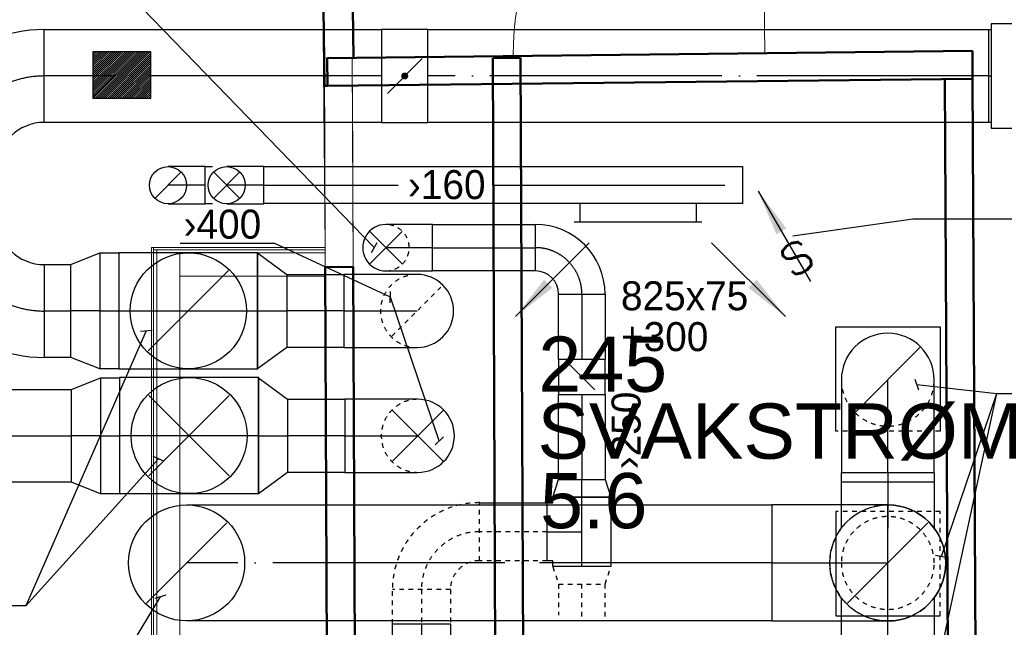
# Model space of a CAD drawing. Header units: millimetres. Extents: x 0 to 83478, y 0 to 53008.
# Tile 50 of 83: x 40075 to 44317, y 10130 to 12749. Entities that reach past the tile are written whole.
import ezdxf
from ezdxf.enums import TextEntityAlignment as Align

# ---------------------------------------------------------------- set-up
doc = ezdxf.new("R2010")
doc.units = ezdxf.units.MM
doc.header["$LTSCALE"] = 50
doc.header["$MEASUREMENT"] = 0
doc.header["$PDMODE"] = 1
doc.linetypes.add('2V-CENT', pattern=[23, 20, -1.5, 0, -1.5])
doc.linetypes.add('V-GOMD', pattern=[0.8, 0.4, -0.4])
doc.layers.get('0').update_dxf_attribs({"linetype": 'CONTINUOUS'})
for name, color, linetype in [('20602A200D001$0$832 Rominfo', 7, 'CONTINUOUS'), ('V060-', 3, 'CONTINUOUS'), ('V061-', 1, 'CONTINUOUS'), ('V070-', 3, 'CONTINUOUS'), ('V071-', 1, 'CONTINUOUS')]:
    doc.layers.add(name, color=color, linetype=linetype)
for name, color, linetype, lineweight in [('20602A200D001$0$A-DOOR', 31, 'CONTINUOUS', 13), ('20602A200D001$0$A-GENM', 13, 'CONTINUOUS', 9), ('20602A200D001$0$A-WALL', 7, 'CONTINUOUS', 13)]:
    doc.layers.add(name, color=color, linetype=linetype, lineweight=lineweight)
doc.styles.add('20602A200D001$0$Arial', font='arial.ttf', dxfattribs={"height": 238.125})
doc.styles.add('FISO', font='fiso')
doc.styles.add('ISO', font='ISO')
doc.styles.add('SIMPLEX', font='SIMPLEX')

# ---------------------------------------------------------------- blocks, each defined once
blk = doc.blocks.new('FLC90', base_point=(0, 5))
at = {"color": 1}
blk.add_line((-0.3462, 4.6538), (0.3462, 5.3462), dxfattribs=at)
blk = doc.blocks.new('C90', base_point=(16233, 22618))
at = {"color": 0, "linetype": 'ByBlock'}
blk.add_circle((16233, 22618), 0.5, dxfattribs=at)
blk = doc.blocks.new('TLC90', base_point=(0, 4))
at = {"color": 1}
for p, q in [((-0.3462, 4.3462), (0.3462, 3.6538)), ((-0.3462, 3.6538), (0.3462, 4.3462))]:
    blk.add_line(p, q, dxfattribs=at)
blk = doc.blocks.new('CTXK_A', base_point=(16255, 22602.5))
at = {"color": 0, "linetype": 'ByBlock'}
blk.add_line((16255.5, 22602.5), (16255, 22602.5), dxfattribs=at)
blk = doc.blocks.new('KTXK_A', base_point=(16255, 22602.5))
at = {"color": 0, "linetype": 'ByBlock'}
for p, q in [((16255, 22603), (16255.5, 22603)), ((16255.5, 22603), (16255.5, 22602)), ((16255.5, 22602), (16255, 22602))]:
    blk.add_line(p, q, dxfattribs=at)
blk = doc.blocks.new('3TXK_A', base_point=(16255, 22602.5))
blk.add_point((16255.5, 22602.5))
at = {"color": 0, "linetype": 'ByBlock'}
blk.add_blockref('KTXK_A', (16255, 22602.5), dxfattribs=at)
at = {"color": 1, "linetype": '2V-CENT'}
blk.add_blockref('CTXK_A', (16255, 22602.5), dxfattribs=at)
at = {"style": 'ISO', "flags": 3}
blk.add_attdef('0', (16255, 22602.5), '', height=1, dxfattribs=at)
blk = doc.blocks.new('CCDIMF_250X200X75', base_point=(3095.5, 30301.1))
at = {"color": 0, "linetype": 'ByBlock'}
blk.add_line((3058, 30301.1), (3133, 30301.1), dxfattribs=at)
blk = doc.blocks.new('KCDIMF_250X200X75', base_point=(3095.5, 30301.1))
at = {"color": 0, "linetype": 'ByBlock'}
for p, q in [((3058, 30176.1), (3058, 30426.1)), ((3058, 30426.1), (3133, 30401.1)), ((3133, 30401.1), (3133, 30201.1)), ((3133, 30201.1), (3058, 30176.1))]:
    blk.add_line(p, q, dxfattribs=at)
blk = doc.blocks.new('3CDIMF_250X200X75', base_point=(3095.5, 30301.1))
for p in [(3058, 30301.1), (3133, 30301.1)]:
    blk.add_point(p)
at = {"color": 0, "linetype": 'ByBlock'}
blk.add_blockref('KCDIMF_250X200X75', (3095.5, 30301.1), dxfattribs=at)
at = {"color": 1, "linetype": '2V-CENT'}
blk.add_blockref('CCDIMF_250X200X75', (3095.5, 30301.1), dxfattribs=at)
at = {"style": 'SIMPLEX', "flags": 3}
blk.add_attdef('0', (3095.5, 30301.1), '', height=1, dxfattribs=at)
blk = doc.blocks.new('CBOJ90_NB', base_point=(86107.4022, 31352.2399))
at = {"color": 0, "linetype": 'ByBlock'}
blk.add_line((86106.4022, 31352.2399), (86107.4022, 31352.2399), dxfattribs=at)
blk = doc.blocks.new('FLCG90', base_point=(0, 3))
at = {"color": 1, "linetype": 'V-GOMD'}
blk.add_line((-0.3462, 2.6538), (0.3462, 3.3462), dxfattribs=at)
blk = doc.blocks.new('CTKX_P', base_point=(16254.8968, 22597.5))
at = {"color": 0, "linetype": 'ByBlock'}
blk.add_line((16254.2968, 22597.5), (16255.4968, 22597.5), dxfattribs=at)
blk = doc.blocks.new('KTKX_P', base_point=(16254.8968, 22597.5))
at = {"color": 0, "linetype": 'ByBlock'}
for p, q in [((16255.4968, 22598), (16254.2968, 22598)), ((16254.2968, 22598), (16254.2968, 22597)), ((16255.4968, 22597), (16255.4968, 22598)), ((16254.2968, 22597), (16255.4968, 22597))]:
    blk.add_line(p, q, dxfattribs=at)
blk = doc.blocks.new('3TKX_P', base_point=(16254.8968, 22597.5))
for p in [(16254.2968, 22597.5), (16255.4968, 22597.5)]:
    blk.add_point(p)
at = {"color": 0, "linetype": 'ByBlock'}
blk.add_blockref('KTKX_P', (16254.8968, 22597.5), dxfattribs=at)
at = {"color": 1, "linetype": '2V-CENT'}
blk.add_blockref('CTKX_P', (16254.8968, 22597.5), dxfattribs=at)
at = {"style": 'SIMPLEX', "flags": 3}
blk.add_attdef('0', (16254.8968, 22597.5), '', height=1, dxfattribs=at)
blk = doc.blocks.new('CCDIMF_500X400X125', base_point=(3095.5, 30301.1))
at = {"color": 0, "linetype": 'ByBlock'}
blk.add_line((3033, 30301.1), (3158, 30301.1), dxfattribs=at)
blk = doc.blocks.new('KCDIMF_500X400X125', base_point=(3095.5, 30301.1))
at = {"color": 0, "linetype": 'ByBlock'}
for p, q in [((3033, 30051.1), (3033, 30551.1)), ((3033, 30551.1), (3158, 30501.1)), ((3158, 30501.1), (3158, 30101.1)), ((3158, 30101.1), (3033, 30051.1))]:
    blk.add_line(p, q, dxfattribs=at)
blk = doc.blocks.new('3CDIMF_500X400X125', base_point=(3095.5, 30301.1))
for p in [(3033, 30301.1), (3158, 30301.1)]:
    blk.add_point(p)
at = {"color": 0, "linetype": 'ByBlock'}
blk.add_blockref('KCDIMF_500X400X125', (3095.5, 30301.1), dxfattribs=at)
at = {"color": 1, "linetype": '2V-CENT'}
blk.add_blockref('CCDIMF_500X400X125', (3095.5, 30301.1), dxfattribs=at)
at = {"style": 'SIMPLEX', "flags": 3}
blk.add_attdef('0', (3095.5, 30301.1), '', height=1, dxfattribs=at)
blk = doc.blocks.new('CCDIMF_500X315X125', base_point=(3095.5, 30301.1))
at = {"color": 0, "linetype": 'ByBlock'}
blk.add_line((3033, 30301.1), (3158, 30301.1), dxfattribs=at)
blk = doc.blocks.new('KCDIMF_500X315X125', base_point=(3095.5, 30301.1))
at = {"color": 0, "linetype": 'ByBlock'}
for p, q in [((3033, 30051.1), (3033, 30551.1)), ((3033, 30551.1), (3158, 30458.6)), ((3158, 30458.6), (3158, 30143.6)), ((3158, 30143.6), (3033, 30051.1))]:
    blk.add_line(p, q, dxfattribs=at)
blk = doc.blocks.new('3CDIMF_500X315X125', base_point=(3095.5, 30301.1))
for p in [(3033, 30301.1), (3158, 30301.1)]:
    blk.add_point(p)
at = {"color": 0, "linetype": 'ByBlock'}
blk.add_blockref('KCDIMF_500X315X125', (3095.5, 30301.1), dxfattribs=at)
at = {"color": 1, "linetype": '2V-CENT'}
blk.add_blockref('CCDIMF_500X315X125', (3095.5, 30301.1), dxfattribs=at)
at = {"style": 'SIMPLEX', "flags": 3}
blk.add_attdef('0', (3095.5, 30301.1), '', height=1, dxfattribs=at)
blk = doc.blocks.new('TLCG90', base_point=(0, 5))
at = {"color": 1, "linetype": 'V-GOMD'}
for p, q in [((-0.346, 5.346), (0.346, 4.654)), ((-0.346, 4.654), (0.346, 5.346))]:
    blk.add_line(p, q, dxfattribs=at)
blk = doc.blocks.new('CXK_S', base_point=(16257, 22600))
at = {"color": 0, "linetype": 'ByBlock'}
blk.add_line((16256.5, 22600), (16257.5, 22600), dxfattribs=at)
blk = doc.blocks.new('KXK_S', base_point=(16257, 22600))
at = {"color": 0, "linetype": 'ByBlock'}
blk.add_circle((16257, 22600), 0.5, dxfattribs=at)
blk = doc.blocks.new('3XK_S', base_point=(16257, 22600))
at = {"color": 0, "linetype": 'ByBlock'}
blk.add_blockref('KXK_S', (16257, 22600), dxfattribs=at)
at = {"color": 1, "linetype": '2V-CENT'}
blk.add_blockref('CXK_S', (16257, 22600), dxfattribs=at)
at = {"style": 'ISO', "flags": 3}
blk.add_attdef('0', (16257, 22600), '', height=1, dxfattribs=at)
blk = doc.blocks.new('CBOJ90_UB', base_point=(86107.592, 31354.077))
at = {"color": 0, "linetype": 'ByBlock'}
blk.add_line((86106.592, 31354.077), (86107.592, 31354.077), dxfattribs=at)
blk = doc.blocks.new('KBOJ90_UB', base_point=(86107.592, 31354.077))
at = {"color": 0, "linetype": 'ByBlock'}
for p, q in [((86107.592, 31354.577), (86106.592, 31354.577)), ((86106.592, 31354.577), (86106.592, 31353.577)), ((86106.592, 31353.577), (86107.592, 31353.577))]:
    blk.add_line(p, q, dxfattribs=at)
blk.add_blockref('C90', (86107.592, 31354.077), dxfattribs=at)
blk = doc.blocks.new('3BOJ90_UB', base_point=(86107.592, 31354.077))
blk.add_point((86106.592, 31354.077))
at = {"color": 0, "linetype": 'ByBlock'}
blk.add_blockref('KBOJ90_UB', (86107.592, 31354.077), dxfattribs=at)
at = {"color": 1, "linetype": '2V-CENT'}
blk.add_blockref('CBOJ90_UB', (86107.592, 31354.077), dxfattribs=at)
at = {"style": 'ISO', "flags": 3}
blk.add_attdef('0', (86107.592, 31354.077), '', height=1, dxfattribs=at)
blk = doc.blocks.new('K1A', base_point=(16237, 22591.5))
at = {"color": 0, "linetype": 'ByBlock'}
blk.add_line((16237, 22592), (16237, 22591), dxfattribs=at)
blk = doc.blocks.new('21A', base_point=(16237, 22591.5))
blk.add_point((16237, 22591.5))
at = {"color": 0, "linetype": 'ByBlock'}
blk.add_blockref('K1A', (16237, 22591.5), dxfattribs=at)
at = {"style": 'SIMPLEX', "flags": 3}
blk.add_attdef('0', (16237, 22591.5), '', height=1, dxfattribs=at)
blk = doc.blocks.new('V420', base_point=(455, 404.5))
blk.add_line((455, 404.5), (464, 404.5))
blk.add_solid([(455, 404.5), (459, 405), (459, 404)])
blk = doc.blocks.new('V421', base_point=(455.5, 404.5))
at = {"rotation": 180}
blk.add_blockref('V420', (464.5, 404.5), dxfattribs=at)
blk = doc.blocks.new('V422', base_point=(16230, 22585))
blk.add_blockref('V420', (16230, 22585))
at = {"style": 'SIMPLEX'}
blk.add_text('s', height=4, rotation=90, dxfattribs=at).set_placement((16238, 22585), align=Align.CENTER)
blk = doc.blocks.new('CBOJ90_PB', base_point=(86107, 31352))
at = {"color": 0, "linetype": 'ByBlock'}
blk.add_arc((86106, 31353), 1, 270, 360, dxfattribs=at)
blk = doc.blocks.new('KBOJ90_PB', base_point=(86107, 31352))
at = {"color": 0, "linetype": 'ByBlock'}
for p, q in [((86106.5, 31353), (86107.5, 31353)), ((86106, 31352.5), (86106, 31351.5))]:
    blk.add_line(p, q, dxfattribs=at)
for radius in [1.5, 0.5]:
    blk.add_arc((86106, 31353), radius, 270, 360, dxfattribs=at)
blk = doc.blocks.new('3BOJ90_PB', base_point=(86107, 31352))
for p in [(86107, 31353), (86106, 31352)]:
    blk.add_point(p)
at = {"color": 1, "linetype": '2V-CENT'}
blk.add_blockref('CBOJ90_PB', (86107, 31352), dxfattribs=at)
at = {"color": 0, "linetype": 'ByBlock'}
blk.add_blockref('KBOJ90_PB', (86107, 31352), dxfattribs=at)
at = {"style": 'ISO', "flags": 3}
blk.add_attdef('0', (86107, 31352), '', height=1, dxfattribs=at)
blk = doc.blocks.new('KSP_P', base_point=(16239.5, 22597.5))
at = {"color": 0, "linetype": 'ByBlock'}
for p, q in [((16240, 22598), (16239, 22598)), ((16239, 22598), (16239, 22597)), ((16240, 22597), (16240, 22598)), ((16239, 22597), (16240, 22597))]:
    blk.add_line(p, q, dxfattribs=at)
blk = doc.blocks.new('2SP_P', base_point=(16239.5, 22597.5))
for p in [(16239, 22597.5), (16240, 22597.5)]:
    blk.add_point(p)
at = {"color": 0, "linetype": 'ByBlock'}
blk.add_blockref('KSP_P', (16239.5, 22597.5), dxfattribs=at)
at = {"style": 'SIMPLEX', "flags": 3}
blk.add_attdef('0', (16239.5, 22597.5), '', height=1, dxfattribs=at)
blk = doc.blocks.new('SPJALL', base_point=(16229, 22594))
at = {"color": 1}
blk.add_line((16228.625, 22593.625), (16229.375, 22594.375), dxfattribs=at)
at = {"color": 1, "const_width": 0.075}
blk.add_lwpolyline([(16229, 22594.0375, -1), (16229, 22593.9625, -1), (16229, 22594.0375, -1)], format="xyb", dxfattribs=at)
blk = doc.blocks.new('CTK_P', base_point=(16236.144, 22620.378))
at = {"color": 0, "linetype": 'ByBlock'}
for p, q in [((16236.144, 22620.978), (16236.144, 22620.378)), ((16235.544, 22620.378), (16236.744, 22620.378))]:
    blk.add_line(p, q, dxfattribs=at)
blk = doc.blocks.new('KTK_P', base_point=(16236.144, 22620.378))
at = {"color": 0, "linetype": 'ByBlock'}
for p, q in [((16235.544, 22620.878), (16235.644, 22620.878)), ((16235.544, 22619.878), (16235.544, 22620.878)), ((16235.644, 22620.978), (16236.644, 22620.978)), ((16235.644, 22620.878), (16235.644, 22620.978)), ((16236.644, 22620.978), (16236.644, 22620.878)), ((16236.644, 22620.878), (16236.744, 22620.878)), ((16236.744, 22620.878), (16236.744, 22619.878)), ((16236.744, 22619.878), (16235.544, 22619.878))]:
    blk.add_line(p, q, dxfattribs=at)
blk = doc.blocks.new('LD_P')
for p, q in [((-0.5, 0.5), (-0.5, -0.5)), ((0.5, 0.5), (-0.5, 0.5)), ((0.5, -0.5), (0.5, 0.5)), ((-0.5, -0.5), (0.5, -0.5))]:
    blk.add_line(p, q)
at = {"color": 1}
for p, q in [((-0.3, 0.5), (-0.3, 0.1)), ((0.1, 0.5), (0.1, 0.1)), ((-0.1, -0.5), (-0.1, -0.1)), ((0.3, -0.5), (0.3, -0.1))]:
    blk.add_line(p, q, dxfattribs=at)
blk = doc.blocks.new('C3A', base_point=(16246, 22590.5))
at = {"color": 0, "linetype": 'ByBlock'}
blk.add_line((16247, 22590.5), (16246, 22590.5), dxfattribs=at)
blk = doc.blocks.new('K3A', base_point=(16246, 22590.5))
at = {"color": 0, "linetype": 'ByBlock'}
for p, q in [((16246, 22591), (16247, 22591)), ((16247, 22591), (16247, 22590)), ((16247, 22590), (16246, 22590))]:
    blk.add_line(p, q, dxfattribs=at)
blk = doc.blocks.new('33A', base_point=(16246, 22590.5))
blk.add_point((16247, 22590.5))
at = {"color": 0, "linetype": 'ByBlock'}
blk.add_blockref('K3A', (16246, 22590.5), dxfattribs=at)
at = {"color": 1, "linetype": '2V-CENT'}
blk.add_blockref('C3A', (16246, 22590.5), dxfattribs=at)
at = {"style": 'SIMPLEX', "flags": 3}
blk.add_attdef('0', (16246, 22590.5), '', height=1, dxfattribs=at)
blk = doc.blocks.new('*X118')
at = {"color": 0}
for p, q in [((11731, 44859), (11924.3, 45052.2)), ((11731, 44867.8), (11915.4, 45052.2)), ((11731, 44876.6), (11906.6, 45052.2)), ((11731, 44885.5), (11897.8, 45052.2)), ((11731, 44894.3), (11888.9, 45052.2)), ((11731, 44903.1), (11880.1, 45052.2)), ((11731, 44912), (11871.2, 45052.2)), ((11731, 44920.8), (11862.4, 45052.2)), ((11731, 44929.7), (11853.6, 45052.2)), ((11731, 44938.5), (11844.7, 45052.2)), ((11731, 44947.3), (11835.9, 45052.2)), ((11731, 44956.2), (11827, 45052.2)), ((11731, 44965), (11818.2, 45052.2)), ((11731, 44973.9), (11809.4, 45052.2)), ((11731, 44982.7), (11800.5, 45052.2)), ((11731, 44991.5), (11791.7, 45052.2)), ((11731, 45000.4), (11782.9, 45052.2)), ((11731, 45009.2), (11774, 45052.2)), ((11731, 45018.1), (11765.2, 45052.2)), ((11731, 45026.9), (11756.3, 45052.2)), ((11731, 45035.7), (11747.5, 45052.2)), ((11731, 45044.6), (11738.7, 45052.2)), ((11733.1, 44852.2), (11933.1, 45052.2)), ((11742, 44852.2), (11942, 45052.2)), ((11750.8, 44852.2), (11950.8, 45052.2)), ((11759.6, 44852.2), (11959.6, 45052.2)), ((11768.5, 44852.2), (11968.5, 45052.2)), ((11777.3, 44852.2), (11977.3, 45052.2)), ((11786.1, 44852.2), (11981, 45047.1)), ((11795, 44852.2), (11981, 45038.2)), ((11803.8, 44852.2), (11981, 45029.4)), ((11812.7, 44852.2), (11981, 45020.6)), ((11821.5, 44852.2), (11981, 45011.7)), ((11830.3, 44852.2), (11981, 45002.9)), ((11839.2, 44852.2), (11981, 44994)), ((11848, 44852.2), (11981, 44985.2)), ((11856.9, 44852.2), (11981, 44976.4)), ((11865.7, 44852.2), (11981, 44967.5)), ((11874.5, 44852.2), (11981, 44958.7)), ((11883.4, 44852.2), (11981, 44949.9)), ((11892.2, 44852.2), (11981, 44941)), ((11901, 44852.2), (11981, 44932.2)), ((11909.9, 44852.2), (11981, 44923.3)), ((11918.7, 44852.2), (11981, 44914.5)), ((11927.6, 44852.2), (11981, 44905.7)), ((11936.4, 44852.2), (11981, 44896.8)), ((11945.2, 44852.2), (11981, 44888)), ((11954.1, 44852.2), (11981, 44879.1)), ((11962.9, 44852.2), (11981, 44870.3)), ((11971.8, 44852.2), (11981, 44861.5)), ((11980.6, 44852.2), (11981, 44852.6))]:
    blk.add_line(p, q, dxfattribs=at)
blk = doc.blocks.new('20602A200D001$0$VT- 43060 - VT--289460-P02')
at = {"layer": '20602A200D001$0$A-WALL', "lineweight": 50}
for p, q in [((59743.5, 10342), (56963.5, 10311.1)), ((56963.5, 10311.1), (56964.9, 10191.1)), ((59744.1, 10222), (59743.5, 10342)), ((56964.9, 10191.1), (59744.1, 10222))]:
    blk.add_line(p, q, dxfattribs=at)
blk = doc.blocks.new('20602A200D001$0$VT- 43060 - VT- 43060-289464-P02')
blk.add_blockref('20602A200D001$0$VT- 43060 - VT--289460-P02', (0, 0))
blk = doc.blocks.new('20602A200D001$0$VT- 44340 - VT- 2-289485-P02')
at = {"layer": '20602A200D001$0$A-WALL'}
blk.add_line((56952, 10191), (56955.3, 9410.1), dxfattribs=at)
blk = doc.blocks.new('20602A200D001$0$VT- 44340 - VT--289478-P02')
at = {"layer": '20602A200D001$0$A-WALL'}
for p, q in [((57071.5, 10311.5), (56951.5, 10311)), ((56951.5, 10311), (56955, 9472.6)), ((57075.3, 9410.6), (57071.5, 10311.5)), ((56955.3, 9410.1), (56952, 10191)), ((56952, 10191), (56955.3, 9410.1)), ((57075.3, 9410.6), (57072, 10192.3)), ((57072, 10192.3), (57075.3, 9410.6)), ((56955.3, 9410.1), (56955, 9472.6)), ((56955, 9472.6), (56955.3, 9410.1)), ((56955, 9472.6), (56955.3, 9410.1)), ((56955.3, 9410.1), (57075.3, 9410.6))]:
    blk.add_line(p, q, dxfattribs=at)
blk = doc.blocks.new('20602A200D001$0$VT- 44340 - VT- 44340-289482-P02')
for name in ['20602A200D001$0$VT- 44340 - VT--289478-P02', '20602A200D001$0$VT- 44340 - VT- 2-289485-P02']:
    blk.add_blockref(name, (0, 0))
blk = doc.blocks.new('20602A200D001$0$VT- 44666 - VT- 44666-289514-P02')
at = {"layer": '20602A200D001$0$A-WALL', "lineweight": 50}
for p, q in [((59744.1, 10222), (59624.1, 10220.7)), ((59624.1, 10220.7), (59640.5, 7155)), ((59760.5, 7156), (59744.1, 10222)), ((59640.5, 7155), (59760.5, 7156))]:
    blk.add_line(p, q, dxfattribs=at)
blk = doc.blocks.new('20602A200D001$0$IV01 - IV01 2-291037-P02')
at = {"layer": '20602A200D001$0$A-WALL'}
blk.add_line((57010.9, 10525.4), (56998.9, 11535.3), dxfattribs=at)
blk = doc.blocks.new('20602A200D001$0$IV01 - IV01-291034-P02')
at = {"layer": '20602A200D001$0$A-WALL', "lineweight": 50}
for p, q in [((57060.7, 11637.5), (56934.7, 11636)), ((56934.7, 11636), (56934.8, 11628.1)), ((56934.8, 11628.1), (56947.8, 11628.2)), ((56947.8, 11628.2), (56948.1, 11602.2)), ((57061.9, 11536), (57060.7, 11637.5)), ((56948.1, 11602.2), (56935.1, 11602.1)), ((56935.1, 11602.1), (56935.9, 11534.5)), ((56935.9, 11534.5), (57061.9, 11536)), ((57073.9, 10526.1), (56947.9, 10524.6)), ((56947.9, 10524.6), (56951.9, 10191)), ((57076.5, 10312.4), (57073.9, 10526.1)), ((56963.5, 10311.1), (57076.5, 10312.4)), ((56964.9, 10191.1), (56963.5, 10311.1)), ((56951.9, 10191), (56964.9, 10191.1))]:
    blk.add_line(p, q, dxfattribs=at)
blk.add_blockref('20602A200D001$0$IV01 - IV01 2-291037-P02', (0, 0))
blk = doc.blocks.new('20602A200D001$0$VT- 93298 - VT- 93298-291134-P02')
at = {"layer": '20602A200D001$0$A-WALL', "lineweight": 50}
for p, q in [((57797, 10311.5), (57677, 10311)), ((57677, 10311), (57691, 6953)), ((57811, 6953.5), (57797, 10311.5)), ((57691, 6953), (57811, 6953.5))]:
    blk.add_line(p, q, dxfattribs=at)
blk = doc.blocks.new('20602A200D001$0$VT- 93437 - VT- 93437-291150-P02')
at = {"layer": '20602A200D001$0$A-WALL', "lineweight": 50}
for p, q in [((57075.3, 9410.6), (56955.3, 9410.1)), ((56955.3, 9410.1), (56964.7, 7133)), ((57084.7, 7134), (57075.3, 9410.6)), ((56964.7, 7133), (57084.7, 7134))]:
    blk.add_line(p, q, dxfattribs=at)
blk = doc.blocks.new('20602A200D001$0$PV02 - PV02 2-302454-P02')
at = {"layer": '20602A200D001$0$A-WALL'}
blk.add_line((56328.8, 9371.6), (56328.8, 7070.3), dxfattribs=at)
blk = doc.blocks.new('20602A200D001$0$PV02 - PV02-302447-P02')
at = {"layer": '20602A200D001$0$A-WALL'}
for p, q in [((56215.8, 9494.6), (56205.8, 9494.6)), ((56205.8, 9494.6), (56205.8, 6947.3)), ((56215.8, 6947.4), (56215.8, 9494.6)), ((56215.8, 6947.3), (56215.8, 9494.6)), ((56215.8, 9494.6), (56215.8, 6947.4)), ((56215.8, 6957.3), (56215.8, 9484.6)), ((56215.8, 9484.6), (56228.8, 9484.6)), ((56215.8, 9484.6), (56215.8, 6957.3)), ((56215.8, 9484.6), (56215.8, 6957.3)), ((56228.8, 9484.6), (56215.8, 9484.6)), ((56228.8, 9484.6), (56215.8, 9484.6)), ((56228.8, 9484.6), (56228.8, 6957.3)), ((56228.8, 6957.3), (56228.8, 9484.6)), ((56228.8, 6957.3), (56228.8, 9484.6)), ((56228.8, 6970.3), (56228.8, 9471.6)), ((56228.8, 9471.6), (56328.8, 9471.6)), ((56228.8, 9471.6), (56228.8, 6970.3)), ((56228.8, 9471.6), (56228.8, 6970.3)), ((56328.8, 9471.6), (56228.8, 9471.6)), ((56328.8, 9471.6), (56228.8, 9471.6)), ((56328.8, 9471.6), (56328.8, 6970.3)), ((56328.8, 6970.3), (56328.8, 9471.6)), ((56328.8, 6970.3), (56328.8, 9471.6)), ((56328.8, 6970.3), (56228.8, 6970.3)), ((56228.8, 6970.3), (56328.8, 6970.3)), ((56228.8, 6970.3), (56328.8, 6970.3)), ((56215.8, 6947.4), (56205.8, 6947.3)), ((56205.8, 6947.3), (56215.8, 6947.4)), ((56205.8, 6947.3), (56215.8, 6947.3)), ((56205.8, 6947.3), (56215.8, 6947.3)), ((56215.8, 6947.3), (56205.8, 6947.3)), ((56228.8, 6957.3), (56215.8, 6957.3)), ((56215.8, 6957.3), (56228.8, 6957.3)), ((56215.8, 6957.3), (56228.8, 6957.3)), ((56215.8, 6947.3), (56215.8, 6947.4)), ((56215.8, 6947.4), (56215.8, 6947.3))]:
    blk.add_line(p, q, dxfattribs=at)
blk = doc.blocks.new('20602A200D001$0$PV02 - PV02-302451-P02')
for name in ['20602A200D001$0$PV02 - PV02-302447-P02', '20602A200D001$0$PV02 - PV02 2-302454-P02']:
    blk.add_blockref(name, (0, 0))
blk = doc.blocks.new('20602A200D001$0$PV02 307726 - PV02 2-302472-P02')
at = {"layer": '20602A200D001$0$A-WALL'}
blk.add_line((56955.4, 9371.6), (56328.8, 9371.6), dxfattribs=at)
blk = doc.blocks.new('20602A200D001$0$PV02 307726 - PV02-302465-P02')
at = {"layer": '20602A200D001$0$A-WALL'}
for p, q in [((56954.9, 9494.6), (56215.8, 9494.6)), ((56215.8, 9484.6), (56215.8, 9494.6)), ((56215.8, 9494.6), (56215.8, 9484.6)), ((56215.8, 9494.6), (56215.8, 9484.6)), ((56954.9, 9484.6), (56215.8, 9484.6)), ((56215.8, 9484.6), (56954.9, 9484.6)), ((56215.8, 9484.6), (56954.9, 9484.6)), ((56954.9, 9484.6), (56228.8, 9484.6)), ((56954.9, 9484.6), (56228.8, 9484.6)), ((56228.8, 9471.6), (56228.8, 9484.6)), ((56228.8, 9484.6), (56954.9, 9484.6)), ((56228.8, 9484.6), (56228.8, 9471.6)), ((56228.8, 9484.6), (56228.8, 9471.6)), ((56955, 9471.6), (56228.8, 9471.6)), ((56228.8, 9471.6), (56955, 9471.6)), ((56228.8, 9471.6), (56955, 9471.6)), ((56955, 9471.6), (56328.8, 9471.6)), ((56955, 9471.6), (56328.8, 9471.6)), ((56328.8, 9471.6), (56328.8, 9371.6)), ((56328.8, 9471.6), (56328.8, 9371.6)), ((56328.8, 9371.6), (56328.8, 9471.6)), ((56328.8, 9471.6), (56955, 9471.6)), ((56954.9, 9494.6), (56954.9, 9484.6)), ((56954.9, 9484.6), (56954.9, 9494.6)), ((56954.9, 9484.6), (56954.9, 9494.6)), ((56954.9, 9484.6), (56955, 9471.6)), ((56955, 9471.6), (56954.9, 9484.6)), ((56955, 9471.6), (56954.9, 9484.6)), ((56955.4, 9371.6), (56955, 9471.6)), ((56955.3, 9410.1), (56955, 9471.6)), ((56955, 9471.6), (56955.3, 9410.1)), ((56955.4, 9371.6), (56328.8, 9371.6)), ((56328.8, 9371.6), (56955.4, 9371.6)), ((56328.8, 9371.6), (56955.4, 9371.6))]:
    blk.add_line(p, q, dxfattribs=at)
blk = doc.blocks.new('20602A200D001$0$PV02 307726 - PV02 307726-302469-P02')
for name in ['20602A200D001$0$PV02 307726 - PV02-302465-P02', '20602A200D001$0$PV02 307726 - PV02 2-302472-P02']:
    blk.add_blockref(name, (0, 0))
blk = doc.blocks.new('20602A200D001$0$Teppe 516037 - Teppe-319888-P02')
at = {"layer": '20602A200D001$0$A-GENM'}
for p, q in [((56954.9, 9494.6), (56935.1, 11602.1)), ((56935.1, 11602.1), (56954.9, 9494.6)), ((56205.8, 6947.3), (56205.8, 9494.6)), ((56205.8, 9494.6), (56954.9, 9494.6)), ((56205.8, 9494.6), (56205.8, 6947.3)), ((56954.9, 9494.6), (56205.8, 9494.6))]:
    blk.add_line(p, q, dxfattribs=at)
blk = doc.blocks.new('20602A200D001$0$Teppe 516037 - Teppe 516037-319892-P02')
blk.add_blockref('20602A200D001$0$Teppe 516037 - Teppe-319888-P02', (0, 0))
blk = doc.blocks.new('20602A200D001$0$DOOR 8 - DOOR 8-399689-P02')
at = {"layer": '20602A200D001$0$A-DOOR'}
blk.add_line((58848.7, 10572.1), (58836.7, 11656), dxfattribs=at)
blk.add_arc((58848.7, 10572.1), 1084, 90.6361, 180.6361, dxfattribs=at)
blk = doc.blocks.new('20602A200D001')
at = {"layer": '20602A200D001$0$A-DOOR'}
blk.add_blockref('20602A200D001$0$DOOR 8 - DOOR 8-399689-P02', (0, -240), dxfattribs=at)
at = {"layer": '20602A200D001$0$A-GENM'}
blk.add_blockref('20602A200D001$0$Teppe 516037 - Teppe 516037-319892-P02', (0, 0), dxfattribs=at)
at = {"layer": '20602A200D001$0$A-WALL'}
for name in ['20602A200D001$0$IV01 - IV01-291034-P02', '20602A200D001$0$VT- 44340 - VT- 44340-289482-P02', '20602A200D001$0$VT- 43060 - VT- 43060-289464-P02', '20602A200D001$0$VT- 93298 - VT- 93298-291134-P02', '20602A200D001$0$VT- 44666 - VT- 44666-289514-P02', '20602A200D001$0$PV02 - PV02-302451-P02', '20602A200D001$0$PV02 307726 - PV02 307726-302469-P02', '20602A200D001$0$VT- 93437 - VT- 93437-291150-P02']:
    blk.add_blockref(name, (0, 0), dxfattribs=at)
at = {"layer": '20602A200D001$0$832 Rominfo', "linetype": 'Continuous', "style": '20602A200D001$0$Arial'}
for s, p in [('245', (57873.2, 8872.7)), ('SVAKSTRØM', (57869.6, 8584.3)), ('5.6', (57880.9, 8284.7))]:
    blk.add_text(s, height=238.12, dxfattribs=at).set_placement(p)

msp = doc.modelspace()

# ---------------------------------------------------------------- linework, layer by layer
at = {"layer": 'V060-', "linetype": 'Continuous'}
for p, q in [((40180, 12706), (41633.97, 12706)), ((41833.97, 12706), (44250.78, 12706)), ((41633.97, 12306), (40180, 12306)), ((44250.78, 12306), (41833.97, 12306)), ((40874.04, 12115.35), (40904.98, 12115.35)), ((41127.65, 12115.94), (43189.07, 12115.94)), ((40904.98, 11955.35), (40874.04, 11955.35)), ((43189.07, 11955.94), (41127.65, 11955.94)), ((42489.2, 11877.74), (42489.2, 11955.94)), ((42989.2, 11955.94), (42989.2, 11877.74)), ((41853.63, 11866.03), (42297.11, 11866.03)), ((40419.76, 11743.3), (40500.71, 11743.3)), ((40180.64, 11693.3), (40294.71, 11693.3)), ((41224.71, 11650.8), (41472.01, 11650.8)), ((42297.11, 11666.03), (41853.63, 11666.03)), ((42397.11, 11283.97), (42397.11, 11566.91)), ((42597.11, 11566.91), (42597.11, 11283.97)), ((41472.01, 11335.8), (41224.71, 11335.8)), ((40294.71, 11293.3), (40180.64, 11293.3)), ((40500.71, 11243.3), (40419.76, 11243.3)), ((40423.04, 11205.25), (40504, 11205.25)), ((39628.56, 11155.25), (40298, 11155.25)), ((42397.11, 10766.46), (42397.11, 11133.97)), ((42597.11, 11133.97), (42597.11, 10766.46)), ((41228, 11112.75), (41475.29, 11112.75)), ((41475.29, 10797.75), (41228, 10797.75)), ((43615.38, 10757.25), (43615.38, 10796.01)), ((44015.38, 10796.01), (44015.38, 10757.25)), ((40298, 10755.25), (39628.56, 10755.25)), ((40504, 10705.25), (40423.04, 10705.25)), ((40794.2, 10657.63), (43315.19, 10657.63)), ((42055.69, 10666.46), (42347.96, 10666.46)), ((43315.19, 10157.63), (40794.2, 10157.63))]:
    msp.add_line(p, q, dxfattribs=at)
at = {"layer": 'V060-', "color": 1, "linetype": '2V-CENT'}
for p, q in [((41633.97, 12506), (40180, 12506)), ((44250.78, 12506), (41833.97, 12506)), ((41127.65, 12035.94), (41705.39, 12035.94)), ((42113.51, 12035.94), (43189.07, 12035.94)), ((41853.63, 11766.03), (42297.11, 11766.03)), ((42497.11, 11566.91), (42497.11, 11283.97)), ((40180.64, 11493.3), (40294.71, 11493.3)), ((40419.76, 11493.3), (40500.71, 11493.3)), ((41472.01, 11493.3), (41224.71, 11493.3)), ((42497.11, 11133.97), (42497.11, 10766.46)), ((39628.56, 10955.25), (40298, 10955.25)), ((40423.04, 10955.25), (40504, 10955.25)), ((41475.29, 10955.25), (41228, 10955.25)), ((43815.38, 10796.01), (43815.38, 10757.25)), ((43315.19, 10407.63), (40794.2, 10407.63))]:
    msp.add_line(p, q, dxfattribs=at)
at = {"layer": 'V060-', "color": 3, "linetype": 'ByBlock'}
for p, q in [((41853, 11866.03), (41653, 11866.03)), ((41853, 11666.03), (41853, 11866.03)), ((41471.97, 11650.8), (41471.97, 11335.8)), ((41786.97, 11650.8), (41471.97, 11650.8)), ((41653, 11666.03), (41853, 11666.03)), ((41471.97, 11335.8), (41786.97, 11335.8)), ((43615.38, 11196.98), (43615.38, 10796.98)), ((44015.38, 10796.98), (44015.38, 11196.98)), ((41790.26, 11112.75), (41475.26, 11112.75)), ((41475.26, 11112.75), (41475.26, 10797.75)), ((41475.26, 10797.75), (41790.26, 10797.75)), ((43615.38, 10796.98), (44015.38, 10796.98))]:
    msp.add_line(p, q, dxfattribs=at)
at = {"layer": 'V060-', "color": 6}
msp.add_line((42464.2, 11877.74), (43014.2, 11877.74), dxfattribs=at)
at = {"layer": 'V060-'}
for p, q in [((43591.31, 10975.23), (43591.31, 11425.23)), ((43591.31, 10975.23), (43591.31, 11425.23)), ((43591.31, 11425.23), (44041.31, 11425.23)), ((43591.31, 11425.23), (44041.31, 11425.23)), ((44041.31, 11425.23), (44041.31, 10975.23)), ((43591.5, 10629), (43591.5, 10179)), ((43591.5, 10179), (44041.5, 10179))]:
    msp.add_line(p, q, dxfattribs=at)
at = {"layer": 'V060-', "linetype": 'V-GOMD'}
for p, q in [((44041.31, 10975.23), (43591.31, 10975.23)), ((42055.69, 10416.46), (42055.69, 10667.18)), ((44041.5, 10629), (43591.5, 10629)), ((43591.5, 10629), (43591.5, 10179)), ((44041.5, 10179), (44041.5, 10629)), ((42347.96, 10416.46), (42055.69, 10416.46)), ((42372.11, 10391.46), (42397.11, 10316.46)), ((42597.11, 10316.46), (42622.11, 10391.46)), ((42397.11, 10316.46), (42397.11, 10181.65)), ((42397.11, 10316.46), (42597.11, 10316.46)), ((42597.11, 10176.88), (42597.11, 10316.46)), ((41930.69, 10292.18), (41680.69, 10292.18)), ((41681.33, 10145.06), (41681.33, 10292.52)), ((41931.33, 10292.52), (41931.33, 10145.06)), ((43591.5, 10179), (44041.5, 10179))]:
    msp.add_line(p, q, dxfattribs=at)
at = {"layer": 'V060-', "linetype": 'ByBlock'}
for p, q in [((43815.19, 10657.25), (43315.19, 10657.25)), ((43315.19, 10657.25), (43315.19, 10157.25)), ((43315.19, 10157.25), (43815.19, 10157.25))]:
    msp.add_line(p, q, dxfattribs=at)
at = {"layer": 'V060-', "color": 1, "linetype": 'V-GOMD'}
for p, q in [((42347.96, 10541.46), (42055.69, 10541.46)), ((42497.11, 10176.88), (42497.11, 10316.46)), ((41806.33, 10292.52), (41806.33, 10145.06))]:
    msp.add_line(p, q, dxfattribs=at)
at = {"layer": 'V060-'}
msp.add_lwpolyline([(40389.96, 12409.84), (40639.96, 12409.84), (40639.96, 12609.84), (40389.96, 12609.84)], close=True, dxfattribs=at)
at = {"layer": 'V060-', "color": 3, "linetype": 'ByBlock'}
for centre, radius, start, end in [((41653, 11766.03), 100, 89.99993, 269.99993), ((41786.97, 11493.29), 157.5, 269.99993, 449.99993), ((43815.38, 11196.98), 200, 359.99993, 539.99993), ((41790.26, 10955.25), 157.5, 269.99993, 449.99993)]:
    msp.add_arc(centre, radius, start, end, dxfattribs=at)
at = {"layer": 'V060-', "color": 3, "linetype": 'V-GOMD'}
for centre, radius, start, end in [((41653, 11766.03), 100, 269.99993, 449.99993), ((41786.97, 11493.29), 157.5, 89.99993, 269.99993), ((43815.38, 11196.98), 200, 179.99993, 359.99993), ((41790.26, 10955.25), 157.5, 89.99993, 269.99993), ((43815.19, 10407.25), 200, 359.99993, 539.99993), ((43815.19, 10407.25), 200, 179.99993, 359.99993)]:
    msp.add_arc(centre, radius, start, end, dxfattribs=at)
at = {"layer": 'V060-', "linetype": 'V-GOMD'}
for centre, radius, start, end in [((42055.69, 10292.18), 375, 90, 180), ((43815.19, 10407.25), 250, 89.99993, 269.99993), ((42055.69, 10292.18), 125, 90, 180)]:
    msp.add_arc(centre, radius, start, end, dxfattribs=at)
at = {"layer": 'V060-', "linetype": 'ByBlock'}
msp.add_arc((43815.19, 10407.25), 250, 269.99993, 449.99993, dxfattribs=at)
at = {"layer": 'V060-', "color": 1, "linetype": 'V-GOMD'}
msp.add_arc((42055.69, 10292.18), 250, 90, 180, dxfattribs=at)
at = {"layer": 'V061-'}
for p, q in [((41602.72, 11767), (40154.64, 13262.1)), ((41173.55, 11783.67), (40766.56, 11783.67)), ((41672.17, 11552.63), (41173.55, 11783.67)), ((41590.87, 11744.99), (41614.58, 11789.01)), ((41671.3, 11527.64), (41673.04, 11577.61)), ((41882.94, 10933.46), (41672.17, 11552.63)), ((40620.43, 11407.46), (40101.76, 10222.98)), ((40645.34, 11409.64), (40595.53, 11405.29)), ((43932, 11200.02), (43948.18, 11152.71)), ((43940.09, 11176.36), (44285.49, 11138.24)), ((43958.85, 9625.97), (44285.49, 11138.24)), ((44046.03, 10435.39), (44285.49, 11138.24)), ((44285.49, 11138.24), (45406.46, 11138.24)), ((41864.66, 10916.41), (41901.21, 10950.52)), ((40695.91, 10846.06), (40650.35, 10866.65)), ((40673.13, 10856.36), (40101.76, 10222.98)), ((44021.52, 10440.29), (44070.55, 10430.5)), ((40704.34, 10269.19), (40656.82, 10253.63)), ((40680.58, 10261.41), (40136.27, 9360.75)), ((40101.76, 10222.98), (39605.52, 10222.98))]:
    msp.add_line(p, q, dxfattribs=at)
at = {"layer": 'V070-', "color": 1, "linetype": 'V-GOMD'}
msp.add_line((41677.93, 11384.26), (41896.01, 11602.33), dxfattribs=at)
at = {"layer": 'V071-'}
for p, q in [((43923.89, 11888.2), (43406.32, 11815.78)), ((44802.02, 11888.2), (43923.89, 11888.2))]:
    msp.add_line(p, q, dxfattribs=at)

# ---------------------------------------------------------------- block references
at = {"layer": 'V060-'}
for name, p in [('20602A200D001', (-15563.7, 2272.18)), ('*X118', (28658.96, -32442.39))]:
    msp.add_blockref(name, p, dxfattribs=at)
for name, p, xscale, yscale, zscale, rotation in [('LD_P', (44860.78, 12506), 1200, 450, 1200, 180), ('SPJALL', (41733.97, 12506), 200, 200, 200, 180), ('SPJALL', (42497.11, 11208.97), 150, 150, 150, 270)]:
    msp.add_blockref(name, p, dxfattribs=dict(at, xscale=xscale, yscale=yscale, zscale=zscale, rotation=rotation))
at = {"layer": 'V060-', "linetype": 'Continuous'}
for name, p, xscale, yscale, zscale, rotation in [('3BOJ90_PB', (39780, 12506), 400.0000000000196, 400.0000000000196, 400.0000000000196, 180), ('2SP_P', (41733.97, 12506), 200, 400.0000000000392, 200, 180), ('33A', (44260.78, 12506), 10, 400.0000000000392, 10, 180), ('3BOJ90_UB', (40714.04, 12035.35), 160, 160, 160, 180), ('3BOJ90_UB', (40966.8, 12035.35), 160, 160, 160, 180), ('3BOJ90_PB', (39780, 11493), 400, 400, 400, 270), ('3BOJ90_PB', (42497.11, 11766.03), 200, 200, 200, 90), ('2SP_P', (42497.11, 11208.97), 150, 200, 150, 270), ('3TXK_A', (43815.19, 10557.25), 400, 400, 400, 90), ('3XK_S', (43815.19, 10407.25), 500, 500, 500, 90), ('3TXK_A', (43815.19, 10257.25), 400, 400, 400, 270), ('3TXK_A', (41805.48, 10020.36), 250, 250, 250, 90)]:
    msp.add_blockref(name, p, dxfattribs=dict(at, xscale=xscale, yscale=yscale, zscale=zscale, rotation=rotation))
for name, p, xscale, yscale, zscale in [('21A', (43189, 12035.35), 160, 160, 160), ('3TKX_P', (40801.45, 11493.97), 500, 500, 500), ('3TKX_P', (40804.74, 10955.93), 500, 500, 500)]:
    msp.add_blockref(name, p, dxfattribs=dict(at, xscale=xscale, yscale=yscale, zscale=zscale))
at = {"layer": 'V060-'}
for name, p, xscale, yscale, zscale in [('FLC90', (40714.04, 12035.35), 160, 160, 160), ('TLC90', (40966.8, 12035.35), 160, 160, 160), ('FLCG90', (41653, 11766.03), 200, 200, 200), ('FLCG90', (41653, 11766.03), -200, 200, 200), ('C90', (40801.45, 11493.97), 500, 500, 500), ('FLC90', (40801.45, 11493.97), 500, 500, 500), ('FLCG90', (43815.38, 11196.98), 400, 400, 400), ('C90', (40804.74, 10955.93), 500, 500, 500), ('TLC90', (40804.74, 10955.93), 500, 500, 500), ('TLCG90', (41790.26, 10955.25), 315, 315, 315), ('C90', (40794.2, 10407.63), 500, 500, 500), ('FLC90', (40794.2, 10407.63), 500, 500, 500), ('FLCG90', (43815.19, 10407.25), 500, 500, 500), ('FLCG90', (43815.19, 10407.25), 400, 400, 400)]:
    msp.add_blockref(name, p, dxfattribs=dict(at, xscale=xscale, yscale=yscale, zscale=zscale))
at = {"layer": 'V060-', "color": 1, "linetype": '2V-CENT'}
for p, xscale, yscale, zscale, rotation in [((41653, 11766.03), 200.0000000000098, 200.0000000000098, 200.0000000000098, 180), ((43815.38, 11196.98), 400.0000000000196, 400.0000000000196, 400.0000000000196, 90)]:
    msp.add_blockref('CBOJ90_NB', p, dxfattribs=dict(at, xscale=xscale, yscale=yscale, zscale=zscale, rotation=rotation))
at = {"layer": 'V060-', "linetype": 'Continuous'}
for name, p, rotation in [('3CDIMF_500X400X125', (40357.71, 11493.3), 180), ('3CDIMF_500X400X125', (40361, 10955.25), 180), ('3CDIMF_250X200X75', (42497.11, 10728.96), 90)]:
    msp.add_blockref(name, p, dxfattribs=dict(at, rotation=rotation))
for p in [(41162.71, 11493.3), (41166, 10955.25)]:
    msp.add_blockref('3CDIMF_500X315X125', p, dxfattribs=at)
at = {"layer": 'V060-', "color": 1, "linetype": '2V-CENT'}
for p, xscale, yscale, zscale in [((41786.97, 11493.3), 315, 315, 315), ((41790.26, 10955.25), 315, 315, 315), ((43815.19, 10407.25), 500, 500, 500)]:
    msp.add_blockref('CBOJ90_NB', p, dxfattribs=dict(at, xscale=xscale, yscale=yscale, zscale=zscale))
at = {"layer": 'V060-', "color": 1, "linetype": 'V-GOMD', "xscale": 250.000000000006, "yscale": 250.000000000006, "zscale": 250.000000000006, "rotation": 90}
msp.add_blockref('CTK_P', (42497.11, 10541.46), dxfattribs=at)
at = {"layer": 'V060-', "linetype": 'V-GOMD', "xscale": 250.000000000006, "yscale": 250.000000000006, "zscale": 250.000000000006, "rotation": 90}
msp.add_blockref('KTK_P', (42497.11, 10541.46), dxfattribs=at)
at = {"layer": 'V070-', "xscale": 50, "yscale": 50, "zscale": 50}
for name, p, rotation in [('V422', (43256.61, 12009.83), 300.0000000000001), ('V421', (42529.06, 11787.33), 225), ('V421', (43055.81, 11787.33), 315)]:
    msp.add_blockref(name, p, dxfattribs=dict(at, rotation=rotation))

# ---------------------------------------------------------------- texts
at = {"layer": 'V061-', "color": 1, "style": 'FISO'}
for s, p in [('›160', (42082.15, 11975.38)), ('›400', (41115.46, 11804.86))]:
    msp.add_text(s, height=125, dxfattribs=at).set_placement(p, align=Align.RIGHT)
msp.add_text('›250', height=125, rotation=90, dxfattribs=at).set_placement((42749.96, 10811.1))
at = {"layer": 'V071-', "color": 1, "style": 'FISO'}
for s, p in [('825x75', (42665.66, 11496.17)), ('+300', (42665.66, 11320.21))]:
    msp.add_text(s, height=125, dxfattribs=at).set_placement(p)

doc.saveas('drawing.dxf')
